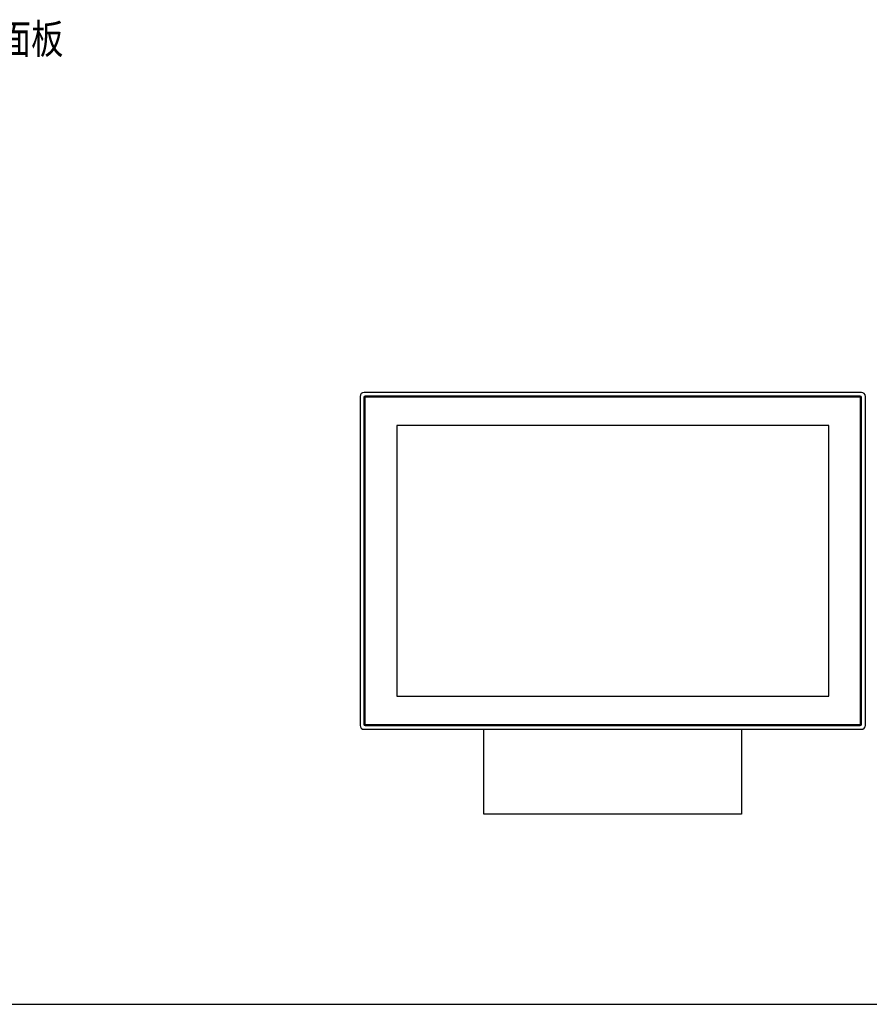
# Model space of a CAD drawing. Header units: millimetres. Extents: x 0 to 3905, y -1166 to 1110.
# Tile 113 of 155: x 2147 to 2576, y -131 to 366. Entities that reach past the tile are written whole.
import ezdxf

# ---------------------------------------------------------------- set-up
doc = ezdxf.new("R2010")
doc.units = ezdxf.units.MM
doc.header["$LTSCALE"] = 65.395
for name, color, linetype in [('000-VT2000_DXF_FORMAT', 7, 'CONTINUOUS'), ('000-VT2000_DXF_TEXT', 7, 'CONTINUOUS'), ('DE-13-001394DXF_CONTINUOUS_LINE', 7, 'CONTINUOUS'), ('PRT0002_DXF_CONTINUOUS_LINE', 7, 'CONTINUOUS'), ('VT2000-TP2_DXF_CONTINUOUS_LINE', 7, 'CONTINUOUS')]:
    doc.layers.add(name, color=color, linetype=linetype)
doc.styles.get("Standard").update_dxf_attribs({"font": 'ISOCP', "width": 0.8})

msp = doc.modelspace()

# ---------------------------------------------------------------- linework, layer by layer
at = {"layer": '000-VT2000_DXF_FORMAT', "color": 7}
msp.add_line((1290.618, -130.675), (2976.945, -130.675), dxfattribs=at)
at = {"layer": 'DE-13-001394DXF_CONTINUOUS_LINE'}
for p, q in [((2318.638, 176.073), (2318.638, 10.072)), ((2320.601, 175.51), (2320.601, 10.635)), ((2320.601, 175.51), (2320.672, 175.44)), ((2571.639, 178.072), (2320.638, 178.072)), ((2320.789, 175.44), (2320.672, 175.44)), ((2321.201, 176.11), (2321.271, 176.039)), ((2571.076, 176.11), (2321.201, 176.11)), ((2321.271, 175.922), (2321.271, 176.039)), ((2326.096, 175.922), (2326.246, 176.072)), ((2334.504, 175.922), (2334.654, 176.072)), ((2342.911, 175.922), (2343.061, 176.072)), ((2351.319, 175.922), (2351.469, 176.072)), ((2359.726, 175.922), (2359.876, 176.072)), ((2368.134, 175.922), (2368.284, 176.072)), ((2376.541, 175.922), (2376.691, 176.072)), ((2384.949, 175.922), (2385.099, 176.072)), ((2393.356, 175.922), (2393.506, 176.072)), ((2401.764, 175.922), (2401.914, 176.072)), ((2410.171, 175.922), (2410.321, 176.072)), ((2418.579, 175.922), (2418.729, 176.072)), ((2426.986, 175.922), (2427.136, 176.072)), ((2435.394, 175.922), (2435.544, 176.072)), ((2443.801, 175.922), (2443.951, 176.072)), ((2452.209, 175.922), (2452.359, 176.072)), ((2460.616, 175.922), (2460.766, 176.072)), ((2469.024, 175.922), (2469.174, 176.072)), ((2477.431, 175.922), (2477.581, 176.072)), ((2485.839, 175.922), (2485.989, 176.072)), ((2494.246, 175.922), (2494.396, 176.072)), ((2502.654, 175.922), (2502.804, 176.072)), ((2511.061, 175.922), (2511.211, 176.072)), ((2519.469, 175.922), (2519.619, 176.072)), ((2527.876, 175.922), (2528.026, 176.072)), ((2536.284, 175.922), (2536.434, 176.072)), ((2544.691, 175.922), (2544.841, 176.072)), ((2553.099, 175.922), (2553.249, 176.072)), ((2561.506, 175.922), (2561.656, 176.072)), ((2571.676, 10.635), (2571.676, 175.51)), ((2573.638, 10.072), (2573.638, 176.073)), ((2320.638, 170.465), (2320.788, 170.615)), ((2571.488, 169.09), (2571.638, 169.24)), ((2320.638, 162.057), (2320.788, 162.207)), ((2571.488, 160.682), (2571.638, 160.832)), ((2320.638, 153.65), (2320.788, 153.8)), ((2571.488, 152.275), (2571.638, 152.425)), ((2320.638, 145.242), (2320.788, 145.392)), ((2571.488, 143.867), (2571.638, 144.017)), ((2320.638, 136.835), (2320.788, 136.985)), ((2571.488, 135.46), (2571.638, 135.61)), ((2320.638, 128.427), (2320.788, 128.577)), ((2571.488, 127.052), (2571.638, 127.202)), ((2320.638, 120.02), (2320.788, 120.17)), ((2571.488, 118.645), (2571.638, 118.795)), ((2320.638, 111.612), (2320.788, 111.762)), ((2571.488, 110.237), (2571.638, 110.387)), ((2320.638, 103.205), (2320.788, 103.355)), ((2571.488, 101.83), (2571.638, 101.98)), ((2320.638, 94.797), (2320.788, 94.947)), ((2571.488, 93.422), (2571.638, 93.572)), ((2320.638, 86.39), (2320.788, 86.54)), ((2571.488, 85.015), (2571.638, 85.165)), ((2320.638, 77.982), (2320.788, 78.132)), ((2571.488, 76.607), (2571.638, 76.757)), ((2320.638, 69.575), (2320.788, 69.725)), ((2571.488, 68.2), (2571.638, 68.35)), ((2320.638, 61.167), (2320.788, 61.317)), ((2571.488, 59.792), (2571.638, 59.942)), ((2320.638, 52.76), (2320.788, 52.91)), ((2571.488, 51.385), (2571.638, 51.535)), ((2320.638, 44.352), (2320.788, 44.502)), ((2571.488, 42.977), (2571.638, 43.127)), ((2320.638, 35.945), (2320.788, 36.095)), ((2571.488, 34.57), (2571.638, 34.72)), ((2320.638, 27.537), (2320.788, 27.687)), ((2571.488, 26.162), (2571.638, 26.312)), ((2320.638, 19.13), (2320.788, 19.28)), ((2571.488, 17.755), (2571.638, 17.905)), ((2321.201, 10.035), (2571.076, 10.035)), ((2345.211, 10.072), (2345.361, 10.222)), ((2353.619, 10.072), (2353.769, 10.222)), ((2362.026, 10.072), (2362.176, 10.222)), ((2370.434, 10.072), (2370.584, 10.222)), ((2378.841, 10.072), (2378.991, 10.222)), ((2387.249, 10.072), (2387.399, 10.222)), ((2395.656, 10.072), (2395.806, 10.222)), ((2404.064, 10.072), (2404.214, 10.222)), ((2412.471, 10.072), (2412.621, 10.222)), ((2420.879, 10.072), (2421.029, 10.222)), ((2429.286, 10.072), (2429.436, 10.222)), ((2437.694, 10.072), (2437.844, 10.222)), ((2446.101, 10.072), (2446.251, 10.222)), ((2454.509, 10.072), (2454.659, 10.222)), ((2462.916, 10.072), (2463.066, 10.222)), ((2471.324, 10.072), (2471.474, 10.222)), ((2479.731, 10.072), (2479.881, 10.222)), ((2488.139, 10.072), (2488.289, 10.222)), ((2496.546, 10.072), (2496.696, 10.222)), ((2504.954, 10.072), (2505.104, 10.222)), ((2513.361, 10.072), (2513.511, 10.222)), ((2521.769, 10.072), (2521.919, 10.222)), ((2530.176, 10.072), (2530.326, 10.222)), ((2538.584, 10.072), (2538.734, 10.222)), ((2546.991, 10.072), (2547.141, 10.222)), ((2555.399, 10.072), (2555.549, 10.222)), ((2563.806, 10.072), (2563.956, 10.222)), ((2320.638, 8.072), (2571.639, 8.072))]:
    msp.add_line(p, q, dxfattribs=at)
for centre, major_axis, ratio, start_param, end_param in [((2320.639, 176.072), (-1.415, 1.415), 0.999315, -0.7850555, 0.7850555), ((2321.201, 175.509), (0.425, -0.425), 0.9987828, 2.3568035, 3.9263818), ((2571.075, 175.509), (0.425, 0.425), 0.9987828, -0.7847892, 0.7847892), ((2571.638, 176.072), (1.415, 1.415), 0.999315, -0.7850555, 0.7850555), ((2320.639, 10.073), (1.415, 1.415), 0.999315, -3.9266482, -2.3565371), ((2321.201, 10.636), (0.425, 0.425), 0.9987828, -3.9263818, -2.3568035), ((2571.075, 10.636), (0.425, -0.425), 0.9987828, -0.7847892, 0.7847892), ((2571.638, 10.073), (1.415, -1.415), 0.999315, -0.7850555, 0.7850555)]:
    msp.add_ellipse(centre, major_axis=major_axis, ratio=ratio, start_param=start_param, end_param=end_param, dxfattribs=at)
msp.add_open_spline([(2320.672, 175.44), (2320.672, 175.518), (2320.703, 175.675), (2320.836, 175.874), (2321.036, 176.008), (2321.193, 176.039), (2321.271, 176.039)], degree=3, knots=[0, 0, 0, 0, 0.2499714, 0.4999998, 0.7500281, 1, 1, 1, 1], dxfattribs=at)
at = {"layer": 'PRT0002_DXF_CONTINUOUS_LINE'}
for p, q in [((2381.138, -34.748), (2381.138, 8.072)), ((2511.138, 8.072), (2511.138, -34.748)), ((2511.138, -34.748), (2381.138, -34.748))]:
    msp.add_line(p, q, dxfattribs=at)
at = {"layer": 'VT2000-TP2_DXF_CONTINUOUS_LINE'}
for p, q in [((2320.788, 175.422), (2320.788, 10.722)), ((2321.088, 175.422), (2320.788, 175.422)), ((2321.088, 175.422), (2321.088, 10.722)), ((2321.288, 175.622), (2321.288, 175.922)), ((2570.988, 175.622), (2321.288, 175.622)), ((2571.188, 175.422), (2571.488, 175.422)), ((2571.188, 10.722), (2571.188, 175.422)), ((2571.488, 10.722), (2571.488, 175.422)), ((2337.158, 161.372), (2337.158, 24.772)), ((2555.118, 161.372), (2337.158, 161.372)), ((2555.118, 24.772), (2555.118, 161.372)), ((2337.158, 24.772), (2555.118, 24.772)), ((2321.088, 10.722), (2320.788, 10.722)), ((2321.288, 10.522), (2321.288, 10.222)), ((2321.288, 10.522), (2570.988, 10.522)), ((2321.288, 10.222), (2570.988, 10.222)), ((2570.988, 10.522), (2570.988, 10.222)), ((2571.188, 10.722), (2571.488, 10.722))]:
    msp.add_line(p, q, dxfattribs=at)
for centre, radius, start, end in [((2321.288, 175.422), 0.5, 90, 180), ((2321.288, 175.422), 0.2, 90, 180), ((2570.988, 175.422), 0.2, 0, 90), ((2321.288, 10.722), 0.5, 180, 270), ((2321.288, 10.722), 0.2, 180, 270), ((2570.988, 10.722), 0.5, 270, 0), ((2570.988, 10.722), 0.2, 270, 0)]:
    msp.add_arc(centre, radius, start, end, dxfattribs=at)

# ---------------------------------------------------------------- texts
at = {"layer": '000-VT2000_DXF_TEXT', "insert": (2005.306, 363.926), "char_height": 15, "width": 282.85438, "attachment_point": 1, "line_spacing_factor": 0.9}
msp.add_mtext('{\\f宋体|b0|i0|c134|p2;2.将产品装入嵌入面板\\P\\P}', dxfattribs=at)

doc.saveas('drawing.dxf')
